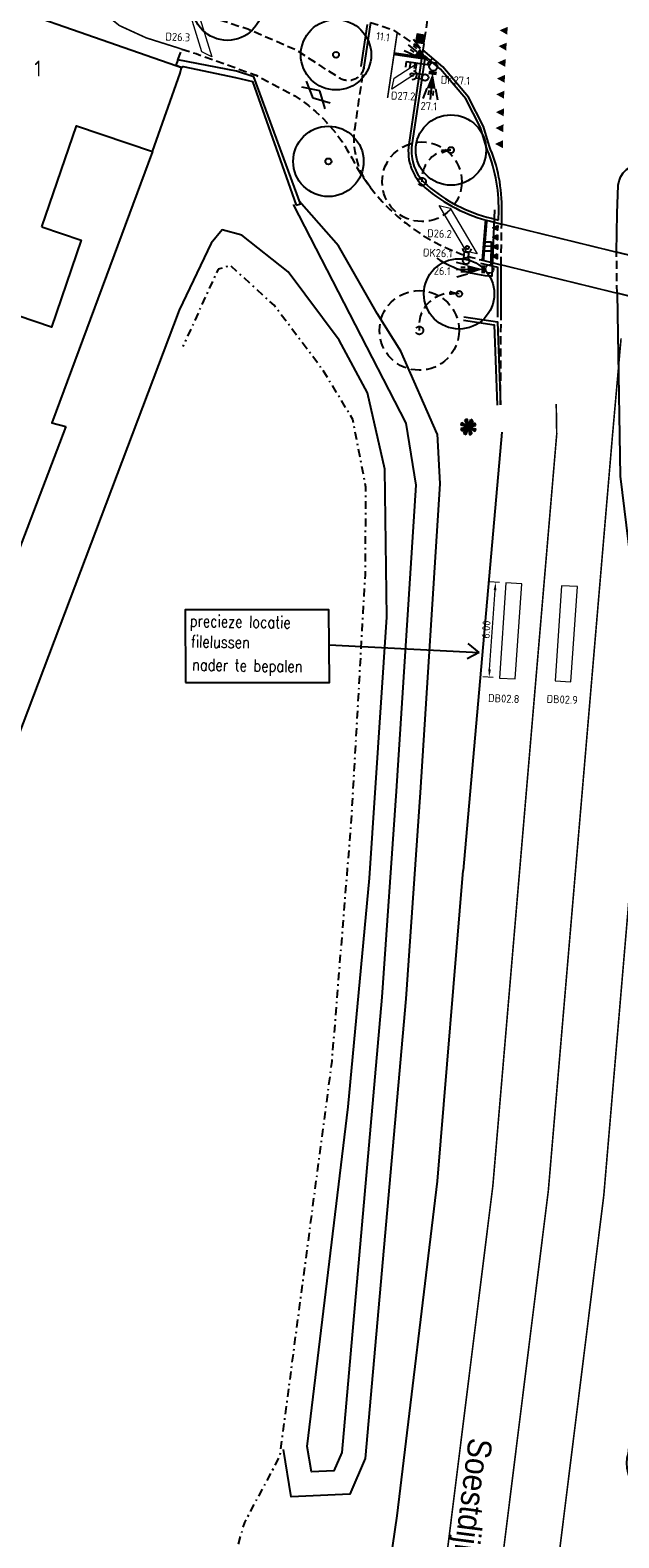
# Model space of a CAD drawing. Header units: metres. Extents: x 140889 to 142041, y 457117 to 459235.
# Tile 9 of 38: x 141180 to 141217, y 457256 to 457351. Entities that reach past the tile are written whole.
import ezdxf

# ---------------------------------------------------------------- set-up
doc = ezdxf.new("R2010")
doc.units = ezdxf.units.M
for name, pattern in [('1-1', [2, 1, -1]), ('DASHDOT', [1, 0.5, -0.25, 0, -0.25]), ('DASHED', [19.05, 12.7, -6.35]), ('VW-1-1_STREEP', [2, 1, -1])]:
    doc.linetypes.add(name, pattern=pattern)
doc.layers.get('0').update_dxf_attribs({"color": 251, "linetype": 'CONTINUOUS'})
doc.layers.get('DEFPOINTS').update_dxf_attribs({"color": 251, "linetype": 'CONTINUOUS'})
for name, color, linetype in [('0.1 Sweco_Wegmeubilair', 5, 'CONTINUOUS'), ('0.2 Sweco_Detectie', 5, 'CONTINUOUS'), ('6.1-BOOM-NIEUW_TYPE 1', 251, 'CONTINUOUS'), ('7.4-LICHTMAST_TYPE 1', 251, 'CONTINUOUS'), ('achterkant band', 251, 'CONTINUOUS'), ('GEO_Hoofdgebouw', 251, 'CONTINUOUS'), ('GEO_Huisnummer', 251, 'CONTINUOUS'), ('GEO_Kant verharding', 251, 'CONTINUOUS'), ('GEO_Kant water', 251, 'CONTINUOUS'), ('GEO_Straatnaam', 251, 'CONTINUOUS'), ('GEO_Symbool gesloten verharding', 251, 'CONTINUOUS'), ('GEO_Terreinafscheiding', 251, 'CONTINUOUS'), ('GEO_Wal beschoeiing', 251, 'CONTINUOUS'), ('GM-markering blok 0.5', 251, 'CONTINUOUS'), ('GM-markering haaietand 0.3', 251, 'CONTINUOUS'), ('GM-markering haaietand 0.5', 251, 'CONTINUOUS'), ('GM-markering streep 0.1', 251, 'CONTINUOUS'), ('GM-markering streep 1.0-1.0', 251, 'VW-1-1_STREEP'), ('GM-Ontwerp', 251, 'CONTINUOUS'), ('insteek watergang', 251, 'CONTINUOUS'), ('kunstwerk', 251, 'CONTINUOUS'), ('voorkant bandenlijn', 251, 'CONTINUOUS')]:
    doc.layers.add(name, color=color, linetype=linetype)
for name, color, linetype, lineweight in [('N-WE-VW-MARKERING-A-1000', 7, 'CONTINUOUS', 18), ('N-WE-VW-VRI-M-200', 7, 'CONTINUOUS', 18), ('X-XX-AL-TEKENBLAD_TITELBLOK_SWECO-G', 7, 'CONTINUOUS', 25)]:
    doc.layers.add(name, color=color, linetype=linetype, lineweight=lineweight)
doc.styles.add('NLCS-ISO-M200-T25', font='NLCS-ISO.ttf', dxfattribs={"height": 0.5})
doc.styles.get("Standard").update_dxf_attribs({"font": 'romans.shx', "width": 0.8})
doc.styles.add('style2', font='isocp.shx')
doc.styles.add('TXT_Newae', font='arial.ttf')
doc.dimstyles.new('NLCS-M200-T25-PIJL_L2_H1', dxfattribs={"dimscale": 0.2, "dimtxt": 2.5, "dimasz": 2.5, "dimexe": 2, "dimexo": 2, "dimgap": 0.7, "dimtad": 1, "dimzin": 0, "dimdsep": 46, "dimtxsty": 'NLCS-ISO-M200-T25', "dimcen": 2.5, "dimdle": 2, "dimclrd": 256, "dimclre": 256, "dimclrt": 7, "dimadec": 1, "dimazin": 0, "dimtfac": 1, "dimtdec": 3, "dimtofl": 0, "dimtmove": 0, "dimatfit": 3, "dimfxl": 2, "dimfxlon": 1, "dimtfillclr": 256, "dimtolj": 1, "dimtzin": 0, "dimlwd": -1, "dimlwe": -1, "dimarcsym": 0})

# ---------------------------------------------------------------- blocks, each defined once
blk = doc.blocks.new('BOOM-NIEUW_PRESENTATIE-3')
at = {"layer": '6.1-BOOM-NIEUW_TYPE 1', "lineweight": 25}
blk.add_circle((0, 0), 2.95, dxfattribs=at)
blk.add_ellipse((0, 0), major_axis=(-0.177, 0.177), ratio=1, start_param=3.926991, end_param=10.210176, dxfattribs=at)
blk = doc.blocks.new('LICHTMAST_TYPE 1')
at = {"layer": '7.4-LICHTMAST_TYPE 1', "ltscale": 2000}
h = blk.add_hatch(color=256, dxfattribs=at)
h.dxf.hatch_style = 1
h.paths.add_polyline_path([(0.75, 0.96, 0.087489), (0.38, 1.16), (0.07, 0.21, -0.087489), (0.13, 0.17)])
h.paths.add_polyline_path([(-0.15, 1.21, 0.087489), (-0.55, 1.09), (-0.1, 0.19, -0.087489), (-0.03, 0.22)])
h.paths.add_polyline_path([(-0.21, 0.05, -0.087489), (-0.18, 0.12), (-1.02, 0.66, 0.087489), (-1.19, 0.27)])
h.paths.add_polyline_path([(-0.18, -0.12, -0.087489), (-0.21, -0.05), (-1.19, -0.25, 0.087489), (-1.03, -0.65)])
h.paths.add_polyline_path([(-0.07, -0.21, -0.087489), (-0.13, -0.17), (-0.75, -0.96, 0.087489), (-0.38, -1.16)])
h.paths.add_polyline_path([(0.15, -1.21, 0.087489), (0.55, -1.09), (0.1, -0.19, -0.087489), (0.03, -0.22)])
h.paths.add_polyline_path([(0.21, -0.05, -0.087489), (0.18, -0.12), (1.02, -0.66, 0.087489), (1.19, -0.27)])
h.paths.add_polyline_path([(0.18, 0.12, -0.087489), (0.21, 0.05), (1.19, 0.25, 0.087489), (1.03, 0.65)])
at = {"layer": '7.4-LICHTMAST_TYPE 1'}
h = blk.add_hatch(color=256, dxfattribs=at)
edge = h.paths.add_edge_path()
edge.add_arc((0, 0), 0.0835, 0, 360)
at = {"layer": '7.4-LICHTMAST_TYPE 1', "ltscale": 2000}
for p, q in [((-0.21, 0.05), (-1.19, 0.27)), ((-0.18, 0.12), (-1.02, 0.66)), ((-0.1, 0.19), (-0.55, 1.09)), ((-0.03, 0.22), (-0.15, 1.21)), ((0.07, 0.21), (0.38, 1.16)), ((0.13, 0.17), (0.75, 0.96)), ((0.18, 0.12), (1.03, 0.65)), ((0.21, 0.05), (1.19, 0.25)), ((-0.21, -0.05), (-1.19, -0.25)), ((-0.18, -0.12), (-1.03, -0.65)), ((-0.13, -0.17), (-0.75, -0.96)), ((-0.07, -0.21), (-0.38, -1.16)), ((0.03, -0.22), (0.15, -1.21)), ((0.1, -0.19), (0.55, -1.09)), ((0.18, -0.12), (1.02, -0.66)), ((0.21, -0.05), (1.19, -0.27))]:
    blk.add_line(p, q, dxfattribs=at)
blk.add_circle((0, 0), 0.0835, dxfattribs=at)
for radius, start, end in [(1.22, 147.0647, 167.0647), (1.22, 97.0647, 117.0647), (0.217, 147.0647, 167.0647), (0.217, 97.0647, 117.0647), (0.217, 52.0647, 72.0647), (0.217, 12.0647, 32.0647), (1.22, 52.0647, 72.0647), (1.22, 12.0647, 32.0647), (1.22, 192.0647, 212.0647), (1.22, 232.0647, 252.0647), (0.217, 192.0647, 212.0647), (0.217, 232.0647, 252.0647), (0.217, 277.0647, 297.0647), (1.22, 277.0647, 297.0647), (0.217, 327.0647, 347.0647), (1.22, 327.0647, 347.0647)]:
    blk.add_arc((0, 0), radius, start, end, dxfattribs=at)
blk = doc.blocks.new('DRKM')
for p, q in [((0.45, 0.41), (1.65, 0.41)), ((0.45, -0.41), (1.62, -0.41))]:
    blk.add_line(p, q)
blk.add_circle((0, 0), 0.6)
blk.add_arc((2.36, -0.02), 0.832, 101.0729, 258.884)
blk = doc.blocks.new('20LNTS')
for p, q in [((0.41, 0), (0, 0)), ((0.41, 0.7), (0.41, -0.7)), ((0.41, 0), (0.41, 0.39)), ((3.21, 0.8), (5.14, 1.32)), ((3.21, 0), (5.21, 0)), ((3.61, 0.4), (4.41, 0.4)), ((3.21, -0.8), (5.14, -1.32)), ((3.61, -0.4), (4.41, -0.4))]:
    blk.add_line(p, q)
blk.add_solid([(0.41, 0), (3.21, 0.8), (3.21, -0.8)])
blk = doc.blocks.new('*D66')
at = {"layer": 'DEFPOINTS', "color": 0, "transparency": 16777216}
for p in [(141209.504, 457316.304), (141210.153, 457316.26), (141209.747, 457310.273)]:
    blk.add_point(p, dxfattribs=at)
at = {"layer": 'N-WE-VW-VRI-M-200', "transparency": 16777216}
for p, q in [((141209.754, 457316.287), (141209.105, 457316.331)), ((141209.132, 457310.815), (141209.47, 457315.805)), ((141209.348, 457310.3), (141208.699, 457310.344))]:
    blk.add_line(p, q, dxfattribs=at)
for points in [[(141209.387, 457315.811), (141209.554, 457315.799), (141209.504, 457316.304)], [(141209.049, 457310.821), (141209.215, 457310.81), (141209.098, 457310.317)]]:
    blk.add_solid(points, dxfattribs=at)
at = {"layer": 'N-WE-VW-VRI-M-200', "color": 7, "transparency": 16777216, "insert": (141208.912, 457313.328), "char_height": 0.5, "attachment_point": 5, "rotation": 86.11893, "style": 'NLCS-ISO-M200-T25'}
blk.add_mtext('\\A1;6.00', dxfattribs=at)

msp = doc.modelspace()

# ---------------------------------------------------------------- hatches: boundary and pattern name
at = {"layer": 'GM-markering blok 0.5'}
msp.add_hatch(color=256, dxfattribs=at).paths.add_polyline_path([(141204.498, 457350.273), (141204.993, 457350.2), (141205.066, 457350.695), (141204.571, 457350.768)])
at = {"layer": 'GM-markering haaietand 0.3'}
for points in [[(141209.63, 457338.146), (141209.626, 457337.846), (141209.328, 457338.001)], [(141209.64, 457338.746), (141209.635, 457338.446), (141209.337, 457338.601)], [(141209.621, 457337.546), (141209.616, 457337.246), (141209.319, 457337.401)], [(141209.612, 457336.946), (141209.607, 457336.646), (141209.309, 457336.801)]]:
    msp.add_hatch(color=256, dxfattribs=at).paths.add_polyline_path(points)
at = {"layer": 'GM-markering haaietand 0.5'}
for points in [[(141210.271, 457351.236), (141210.238, 457350.737), (141209.756, 457351.019)], [(141210.206, 457350.238), (141210.174, 457349.739), (141209.691, 457350.021)], [(141210.141, 457349.212), (141210.12, 457348.713), (141209.631, 457348.984)], [(141210.098, 457348.213), (141210.077, 457347.714), (141209.588, 457347.985)], [(141210.056, 457347.214), (141210.034, 457346.715), (141209.545, 457346.986)], [(141210.034, 457346.104), (141210.02, 457345.604), (141209.527, 457345.868)], [(141210.006, 457345.105), (141209.992, 457344.605), (141209.499, 457344.869)], [(141209.978, 457344.105), (141209.963, 457343.605), (141209.471, 457343.869)]]:
    msp.add_hatch(color=256, dxfattribs=at).paths.add_polyline_path(points)

# ---------------------------------------------------------------- linework, layer by layer
at = {"color": 12, "linetype": 'DASHED', "ltscale": 0.05}
for points, format in [([(141204.879, 457341.491, -0.44357), (141206.7, 457343.485, -1.830405)], "xyb"), ([(141206.7, 457343.485, 0, 0.3, 0), (141206.108, 457343.391, 0.3, 0.3, 0)], "xyseb"), ([(141204.71, 457332.14, -0.523607), (141207.214, 457334.439, -2.335676)], "xyb"), ([(141207.214, 457334.439, 0, 0.3, 0), (141206.618, 457334.507, 0.3, 0.3, 0)], "xyseb")]:
    msp.add_lwpolyline(points, format=format, dxfattribs=at)
at = {"color": 252, "linetype": '1-1', "const_width": 0.1}
for points in [[(141217.394, 457331.64), (141216.851, 457325.497), (141212.821, 457278.032)], [(141213.318, 457327.509), (141213.349, 457325.617), (141209.333, 457278.328)], [(141219.106, 457310.685), (141216.308, 457277.736)]]:
    msp.add_lwpolyline(points, dxfattribs=at)
for points in [[(141194.582, 457178.755, 0.017304), (141209.333, 457278.328)], [(141198.062, 457178.328, 0.017299), (141212.821, 457278.032)], [(141201.542, 457177.9, 0.017294), (141216.308, 457277.736)]]:
    msp.add_lwpolyline(points, format="xyb", dxfattribs=at)
at = {"color": 12, "linetype": 'DASHED', "ltscale": 0.05}
for centre, radius in [((141204.879, 457341.491), 2.5), ((141204.879, 457341.491), 0.25), ((141204.71, 457332.14), 2.5), ((141204.71, 457332.14), 0.25)]:
    msp.add_circle(centre, radius, dxfattribs=at)
at = {"layer": '0.1 Sweco_Wegmeubilair'}
for p, q in [((141203.861, 457348.707), (141203.911, 457349.053)), ((141203.911, 457349.047), (141205.357, 457348.837)), ((141204.118, 457348.67), (141204.169, 457349.016)), ((141204.415, 457348.62), (141204.465, 457348.966)), ((141208.875, 457337.155), (141209.225, 457337.147)), ((141208.888, 457337.456), (141209.238, 457337.448)), ((141208.894, 457337.716), (141209.244, 457337.708)), ((141209.237, 457337.707), (141209.204, 457336.247))]:
    msp.add_line(p, q, dxfattribs=at)
for centre, radius in [((141205.588, 457348.726), 0.256), ((141204.251, 457348.227), 0.102), ((141207.729, 457337.353), 0.102), ((141209.122, 457336.004), 0.256)]:
    msp.add_circle(centre, radius, dxfattribs=at)
at = {"layer": '0.2 Sweco_Detectie', "lineweight": 15, "flags": 128}
for points in [[(141191.051, 457349.658), (141190.29, 457352.124), (141190.918, 457351.781), (141191.67, 457349.345)], [(141204.425, 457348.255), (141202.982, 457347.312), (141203.137, 457348.01), (141204.554, 457348.936)], [(141207.668, 457337.113), (141205.958, 457339.999), (141206.652, 457339.821), (141208.344, 457336.962)], [(141211.152, 457316.21), (141210.153, 457316.26), (141209.747, 457310.273), (141210.746, 457310.222)], [(141214.649, 457316.034), (141213.65, 457316.084), (141213.244, 457310.097), (141214.243, 457310.046)]]:
    msp.add_lwpolyline(points, close=True, dxfattribs=at)
at = {"layer": 'achterkant band', "color": 252}
msp.add_lwpolyline([(141205.813, 457336.674, 0.133785), (141209.3, 457335.569), (141209.459, 457339.734)], format="xyb", dxfattribs=at)
at = {"layer": 'GEO_Hoofdgebouw', "linetype": 'Continuous', "flags": 128}
for points in [[(141173.159, 457341.306), (141175.814, 457349.093), (141172.585, 457350.211), (141173.98, 457354.182), (141189.41, 457348.799)], [(141189.67, 457348.317), (141189.773, 457348.671), (141189.41, 457348.799)], [(141187.937, 457343.391), (141189.67, 457348.317)], [(141180.988, 457338.645), (141183.154, 457345.017), (141187.937, 457343.391)], [(141180.988, 457338.645), (141183.45, 457337.808), (141181.593, 457332.345), (141168.073, 457336.94)]]:
    msp.add_lwpolyline(points, dxfattribs=at)
at = {"layer": 'GEO_Kant verharding', "linetype": 'Continuous', "flags": 128}
for points in [[(141209.897, 457325.737), (141207.46, 457298.171)], [(141196.767, 457212.317), (141199.969, 457234.579), (141203.327, 457257.579), (141205.846, 457278.624), (141207.46, 457298.171)]]:
    msp.add_lwpolyline(points, dxfattribs=at)
at = {"layer": 'GEO_Kant water', "linetype": 'Continuous', "flags": 128}
for points in [[(141196.776, 457340.049), (141203.858, 457326.314)], [(141203.858, 457326.314), (141204.487, 457322.409), (141203.259, 457303.17), (141202.365, 457290.207), (141199.844, 457261.566), (141199.341, 457260.41), (141197.93, 457260.346), (141197.666, 457261.953), (141200.243, 457283.299), (141201.58, 457297.681), (141202.668, 457314.109), (141202.554, 457323.419), (141201.446, 457328.218), (141199.674, 457331.519), (141196.478, 457335.821), (141193.556, 457338.136), (141192.327, 457338.465), (141191.636, 457337.637), (141189.621, 457333.418)], [(141189.621, 457333.418), (141177.494, 457301.36), (141168.651, 457280.516), (141165.529, 457274.601), (141162.627, 457271.849), (141159.519, 457271.124), (141156.035, 457271.941), (141152.092, 457273.455), (141143.236, 457277.952), (141138.815, 457280.685), (141131.455, 457284.313), (141094.776, 457299.813), (141092.344, 457300.452), (141090.369, 457300.386), (141088.693, 457299.613), (141087.157, 457297.303), (141084.617, 457292.365), (141066.38, 457255.822)], [(141182.491, 457326.102), (141173.768, 457303.228)], [(141205.843, 457325.627), (141205.995, 457322.481), (141204.756, 457303.071), (141203.86, 457290.09), (141201.317, 457261.191), (141200.343, 457258.954), (141196.666, 457258.787), (141196.177, 457261.764)]]:
    msp.add_lwpolyline(points, dxfattribs=at)
at = {"layer": 'GEO_Symbool gesloten verharding'}
for p, q in [((141198.046, 457346.748), (141197.622, 457347.809)), ((141198.463, 457347.207), (141197.32, 457347.436)), ((141199.115, 457346.438), (141198.046, 457346.748)), ((141198.793, 457346.083), (141198.463, 457347.207))]:
    msp.add_line(p, q, dxfattribs=at)
at = {"layer": 'GEO_Terreinafscheiding', "linetype": 'DASHDOT', "flags": 128}
msp.add_lwpolyline([(141189.479, 457216.966), (141192.613, 457235.172), (141194.354, 457247.872), (141194.544, 457250.962), (141192.988, 457254.616), (141193.739, 457257.171), (141195.946, 457261.318), (141199.227, 457286.162), (141200.45, 457301.37), (141201.323, 457316.76), (141201.354, 457322.275), (141200.536, 457326.542), (141198.66, 457329.638), (141195.58, 457333.729), (141192.848, 457336.212), (141192.075, 457335.999), (141189.838, 457331.131)], dxfattribs=at)
at = {"layer": 'GEO_Wal beschoeiing', "linetype": 'Continuous', "flags": 128}
msp.add_lwpolyline([(141187.937, 457343.391), (141181.614, 457326.325), (141182.491, 457326.102)], dxfattribs=at)
at = {"layer": 'GM-markering blok 0.5'}
msp.add_lwpolyline([(141204.498, 457350.273), (141204.993, 457350.2), (141205.066, 457350.695), (141204.571, 457350.768)], close=True, dxfattribs=at)
at = {"layer": 'GM-markering haaietand 0.3'}
for points in [[(141209.63, 457338.146), (141209.626, 457337.846), (141209.328, 457338.001)], [(141209.64, 457338.746), (141209.635, 457338.446), (141209.337, 457338.601)], [(141209.621, 457337.546), (141209.616, 457337.246), (141209.319, 457337.401)], [(141209.612, 457336.946), (141209.607, 457336.646), (141209.309, 457336.801)]]:
    msp.add_lwpolyline(points, close=True, dxfattribs=at)
at = {"layer": 'GM-markering streep 0.1'}
for points, const_width in [([(141203.325, 457350.883), (141202.716, 457346.764)], 0.1), ([(141204.858, 457349.287), (141203.127, 457349.543)], 0.2), ([(141208.914, 457339.049), (141208.71, 457336.558)], 0.2)]:
    msp.add_lwpolyline(points, dxfattribs=dict(at, const_width=const_width))
at = {"layer": 'GM-markering streep 1.0-1.0', "const_width": 0.1, "flags": 128}
msp.add_lwpolyline([(141182.62, 457353.896), (141185.865, 457351.31), (141187.549, 457350.538), (141189.778, 457349.835)], dxfattribs=at)
at = {"layer": 'GM-markering streep 1.0-1.0', "ltscale": 0.4, "const_width": 0.1, "flags": 128}
for points in [[(141209.891, 457338.83), (141217.114, 457337.059)], [(141209.852, 457336.266), (141217.14, 457334.479)]]:
    msp.add_lwpolyline(points, dxfattribs=at)
at = {"layer": 'GM-Ontwerp', "linetype": 'DASHED', "ltscale": 0.04}
msp.add_line((141189.541, 457349.168), (141189.778, 457349.835), dxfattribs=at)
at = {"layer": 'GM-Ontwerp', "linetype": 'DASHED', "ltscale": 0.04, "flags": 128}
for points in [[(141206.548, 457360.718), (141204.931, 457349.781)], [(141201.649, 457351.513), (141203.05, 457351.048), (141204.931, 457349.781)], [(141209.852, 457336.266), (141209.891, 457338.83)], [(141209.818, 457327.451), (141209.85, 457332.979)]]:
    msp.add_lwpolyline(points, dxfattribs=at)
for points in [[(141201.234, 457348.705, -0.545393), (141199.702, 457348.011), (141196.984, 457349.766), (141193.925, 457351.082), (141189.986, 457352.372), (141187.132, 457353.548), (141185.959, 457354.363), (141184.899, 457355.194)], [(141189.778, 457349.835), (141190.69, 457349.547), (141194.456, 457348.19), (141196.877, 457346.898), (141197.243, 457346.647, -0.123744), (141200.464, 457342.988, 0.216966), (141208.6, 457336.573)], [(141201.642, 457341.126, -0.202476), (141200.67, 457344.892), (141201.234, 457348.705)]]:
    msp.add_lwpolyline(points, format="xyb", dxfattribs=at)
at = {"layer": 'GM-Ontwerp'}
for points in [[(141201.426, 457351.376), (141201.036, 457348.735)], [(141201.649, 457351.513), (141201.234, 457348.705)], [(141208.552, 457336.378), (141209.652, 457336.109)], [(141208.6, 457336.573), (141209.852, 457336.266)], [(141209.85, 457332.979), (141209.852, 457336.266)], [(141209.65, 457332.979), (141209.652, 457336.109)]]:
    msp.add_lwpolyline(points, dxfattribs=at)
for points in [[(141204.931, 457349.781), (141204.052, 457343.838, 0.257686), (141205.067, 457341.122, 0.117639), (141209.195, 457339.001), (141209.891, 457338.83)], [(141209.891, 457338.83), (141209.904, 457339.657, 0.105425), (141209.093, 457343.773), (141208.741, 457344.972), (141207.793, 457346.813), (141206.19, 457348.709), (141204.931, 457349.781)]]:
    msp.add_lwpolyline(points, format="xyb", dxfattribs=at)
for points in [[(141209.695, 457339.084), (141209.704, 457339.66, 0.10573), (141208.904, 457343.705), (141208.554, 457344.897), (141207.626, 457346.701), (141206.048, 457348.567), (141205.076, 457349.395), (141204.25, 457343.809, 0.257686), (141205.197, 457341.274, 0.117639), (141209.243, 457339.195)], [(141221.383, 457336.013), (141217.114, 457337.059), (141217.152, 457339.49), (141217.206, 457341.265, -0.400561), (141218.788, 457342.602, -0.420394), (141221.638, 457339.345), (141221.4, 457336.271)], [(141221.132, 457331.523), (141221.22, 457333.479), (141217.14, 457334.479), (141217.188, 457331.898), (141217.335, 457322.978), (141218.577, 457312.877), (141219.732, 457304.234), (141220.569, 457294.495), (141220.435, 457286.724), (141219.601, 457276.551), (141218.614, 457268.805), (141217.83, 457261.51, 1.121816), (141222.068, 457260.722), (141222.634, 457274.584), (141222.422, 457287.792), (141221.352, 457301.629), (141220.903, 457310.876), (141220.787, 457319.433), (141220.996, 457328.628)]]:
    msp.add_lwpolyline(points, format="xyb", close=True, dxfattribs=at)
at = {"layer": 'GM-Ontwerp', "linetype": 'DASHED', "ltscale": 0.04}
msp.add_lwpolyline([(141217.14, 457334.479), (141217.114, 457337.059)], dxfattribs=at)
at = {"layer": 'insteek watergang', "color": 252}
msp.add_lwpolyline([(141205.843, 457325.627), (141203.552, 457330.842), (141202.066, 457333.2), (141199.625, 457337.463), (141197.156, 457340.275)], dxfattribs=at)
at = {"layer": 'kunstwerk', "color": 1}
msp.add_polyline3d([(141196.981, 457340.017, 2.841), (141197.236, 457340.1, 2.87), (141194.31, 457348.087, 3.279), (141193.225, 457348.435, 3.462), (141189.541, 457349.168, 3.468), (141189.41, 457348.799, 3.455), (141189.773, 457348.671, 3.467), (141189.867, 457348.745, 3.445), (141193.155, 457348.044, 3.444), (141194.221, 457347.797, 3.231), (141196.981, 457340.017, 2.841)], dxfattribs=at)
at = {"layer": 'N-WE-VW-MARKERING-A-1000', "color": 255, "lineweight": 50}
for p, q in [((141205.314, 457348.352), (141205.802, 457348.303)), ((141208.718, 457336.23), (141208.729, 457335.74))]:
    msp.add_line(p, q, dxfattribs=at)
at = {"layer": 'voorkant bandenlijn', "color": 252}
for points in [[(141207.486, 457332.781), (141209.413, 457332.483), (141209.598, 457327.443)], [(141207.52, 457332.998), (141209.626, 457332.673), (141209.818, 457327.451)]]:
    msp.add_lwpolyline(points, dxfattribs=at)
at = {"layer": 'X-XX-AL-TEKENBLAD_TITELBLOK_SWECO-G'}
for p, q in [((141208.47, 457311.89), (141207.785, 457312.452)), ((141199.043, 457312.357), (141208.47, 457311.89)), ((141208.47, 457311.89), (141207.712, 457311.475))]:
    msp.add_line(p, q, dxfattribs=at)
msp.add_lwpolyline([(141190.023, 457309.987), (141199.057, 457309.987), (141199.031, 457314.569), (141189.996, 457314.569)], close=True, dxfattribs=at)

# ---------------------------------------------------------------- block references
at = {"xscale": 0.75, "yscale": 0.75}
for p in [(141192.649, 457352.596), (141199.475, 457349.475), (141206.7, 457343.485), (141198.997, 457342.771), (141207.214, 457334.439)]:
    msp.add_blockref('BOOM-NIEUW_PRESENTATIE-3', p, dxfattribs=at)
at = {"xscale": 0.4, "yscale": 0.4, "zscale": 0.4}
msp.add_blockref('LICHTMAST_TYPE 1', (141207.797, 457326.064), dxfattribs=at)
at = {"layer": '0.1 Sweco_Wegmeubilair'}
for name, p, xscale, yscale, zscale, rotation in [('20LNTS', (141205.445, 457348.939), 0.3499999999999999, 0.3499999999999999, 0.3499999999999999, 140.4517843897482), ('DRKM', (141205.07, 457348.051), 0.35, 0.35, 0.35, 169.4939128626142), ('20LNTS', (141205.572, 457348.471), 0.3499999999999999, 0.3499999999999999, 0.3499999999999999, 264.2515730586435), ('DRKM', (141207.653, 457336.519), 0.35, 0.35, 0.35, 86.46249243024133), ('20LNTS', (141208.867, 457335.988), 0.3499999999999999, 0.3499999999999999, 0.3499999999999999, 181.2201526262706)]:
    msp.add_blockref(name, p, dxfattribs=dict(at, xscale=xscale, yscale=yscale, zscale=zscale, rotation=rotation))

# ---------------------------------------------------------------- texts
at = {"layer": 'GEO_Huisnummer', "style": 'style2'}
msp.add_text('1', height=1, dxfattribs=at).set_placement((141180.513, 457348.115))
at = {"layer": 'GEO_Straatnaam', "color": 7, "width": 0.8}
for s, p in [('precieze locatie', (141190.274, 457313.503)), ('filelussen', (141190.348, 457312.207)), ('nader te bepalen', (141190.423, 457310.752))]:
    msp.add_text(s, height=0.75, rotation=359.03773, dxfattribs=at).set_placement(p)
at = {"layer": 'GEO_Straatnaam', "color": 7, "style": 'TXT_Newae', "width": 0.9}
msp.add_text('Soestdijkseweg Zuid', height=1.5, rotation=262.71714, dxfattribs=at).set_placement((141207.828, 457262.539))
at = {"layer": 'N-WE-VW-VRI-M-200', "color": 7, "char_height": 0.5, "attachment_point": 5, "style": 'NLCS-ISO-M200-T25'}
for s, insert, rotation in [('D26.3', (141189.532, 457350.595), 357.76523), ('11.1', (141202.427, 457350.614), 351.99348), ('DK27.1', (141206.982, 457347.872), 357.76523), ('D27.2', (141203.695, 457346.885), 357.76523), ('27.1', (141205.309, 457346.242), 357.76523), ('D26.2', (141205.98, 457338.227), 357.76523), ('DK26.1', (141205.865, 457337.008), 357.76523), ('26.1', (141206.147, 457335.882), 357.76523), ('DB02.8', (141210.022, 457308.987), 357.76523), ('DB02.9', (141213.694, 457308.93), 357.76523)]:
    msp.add_mtext_dynamic_manual_height_columns(s, width=3.76965, gutter_width=12.5, heights=[2.544], dxfattribs=dict(at, insert=insert, rotation=rotation))

# ---------------------------------------------------------------- dimensions: what is measured, and where the dimension line sits
at = {"layer": 'N-WE-VW-VRI-M-200'}
dim = msp.add_linear_dim(base=(141209.504, 457316.304), p1=(141209.747, 457310.273), p2=(141210.153, 457316.26), angle=86.11893, text='6.00', dimstyle='NLCS-M200-T25-PIJL_L2_H1', dxfattribs=at)
dim.commit()
dim.dimension.update_dxf_attribs({"geometry": '*D66', "text_midpoint": (141209.301, 457313.302), "dimtype": 161})

doc.saveas('drawing.dxf')
